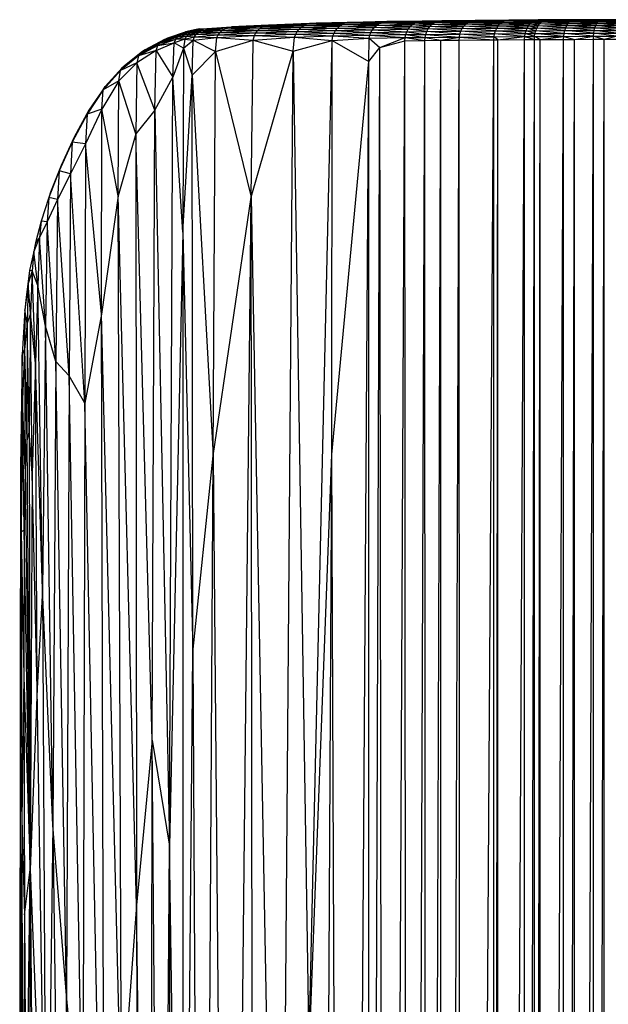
# Paper-space layout '_Derecha' of a CAD drawing. Header units: millimetres. Extents: x -65 to 67, y -161 to 389.
# Tile 6 of 7: x -65 to -5, y 289 to 389. Entities that reach past the tile are written whole.
import ezdxf

# ---------------------------------------------------------------- set-up
doc = ezdxf.new("R2010")
doc.units = ezdxf.units.MM

psp = doc.layouts.new('_Derecha')

# ---------------------------------------------------------------- linework, layer by layer
at = {"color": 7, "linetype": 'Continuous', "lineweight": 25}
for p, q in [((-46.68, 388.08), (-44.23, 388.24)), ((-46.35, 388.17), (-43.81, 388.32)), ((-46.35, 388.17), (-44.23, 388.24)), ((-44.51, 388.12), (-40.68, 388.31)), ((-44.51, 388.12), (-44.23, 388.24)), ((-44.23, 388.24), (-40.4, 388.43)), ((-44.23, 388.24), (-43.81, 388.32)), ((-44.23, 388.24), (-40.68, 388.31)), ((-40.05, 388.5), (-43.81, 388.32)), ((-40.4, 388.43), (-43.81, 388.32)), ((-40.93, 388.14), (-40.68, 388.31)), ((-40.93, 388.14), (-36.72, 388.29)), ((-40.68, 388.31), (-36.47, 388.46)), ((-40.68, 388.31), (-40.4, 388.43)), ((-40.68, 388.31), (-36.72, 388.29)), ((-40.4, 388.43), (-36.2, 388.58)), ((-40.4, 388.43), (-40.05, 388.5)), ((-36.47, 388.46), (-40.4, 388.43)), ((-35.9, 388.65), (-40.05, 388.5)), ((-36.2, 388.58), (-40.05, 388.5)), ((-40.05, 388.5), (-38.94, 388.54)), ((-38.94, 388.54), (-35.22, 388.68)), ((-35.9, 388.65), (-38.94, 388.54)), ((-36.94, 388.09), (-36.72, 388.29)), ((-36.94, 388.09), (-33.05, 388.19)), ((-36.72, 388.29), (-36.47, 388.46)), ((-36.72, 388.29), (-32.83, 388.4)), ((-36.72, 388.29), (-33.05, 388.19)), ((-36.47, 388.46), (-36.2, 388.58)), ((-36.47, 388.46), (-32.59, 388.56)), ((-32.83, 388.4), (-36.47, 388.46)), ((-36.2, 388.58), (-32.32, 388.68)), ((-36.2, 388.58), (-35.9, 388.65)), ((-32.59, 388.56), (-36.2, 388.58)), ((-32.04, 388.75), (-35.9, 388.65)), ((-32.32, 388.68), (-35.9, 388.65)), ((-35.9, 388.65), (-35.22, 388.68)), ((-35.22, 388.68), (-31.6, 388.78)), ((-32.04, 388.75), (-35.22, 388.68)), ((-33.24, 387.95), (-33.05, 388.19)), ((-33.05, 388.19), (-32.83, 388.4)), ((-33.05, 388.19), (-29.29, 388.27)), ((-33.05, 388.19), (-29.48, 388.03)), ((-32.83, 388.4), (-32.59, 388.56)), ((-32.83, 388.4), (-29.08, 388.47)), ((-29.29, 388.27), (-32.83, 388.4)), ((-32.59, 388.56), (-32.32, 388.68)), ((-32.59, 388.56), (-28.84, 388.64)), ((-29.08, 388.47), (-32.59, 388.56)), ((-32.32, 388.68), (-28.58, 388.76)), ((-32.32, 388.68), (-32.04, 388.75)), ((-28.84, 388.64), (-32.32, 388.68)), ((-28.3, 388.83), (-32.04, 388.75)), ((-32.04, 388.75), (-31.6, 388.78)), ((-28.58, 388.76), (-32.04, 388.75)), ((-28, 388.85), (-31.6, 388.78)), ((-28.3, 388.83), (-31.6, 388.78)), ((-29.48, 388.03), (-29.29, 388.27)), ((-29.29, 388.27), (-29.08, 388.47)), ((-29.29, 388.27), (-25.65, 388.32)), ((-25.83, 388.09), (-29.29, 388.27)), ((-29.08, 388.47), (-28.84, 388.64)), ((-29.08, 388.47), (-25.45, 388.53)), ((-25.65, 388.32), (-29.08, 388.47)), ((-28.84, 388.64), (-28.58, 388.76)), ((-28.84, 388.64), (-25.21, 388.69)), ((-25.45, 388.53), (-28.84, 388.64)), ((-28.58, 388.76), (-28.3, 388.83)), ((-28.58, 388.76), (-24.96, 388.81)), ((-25.21, 388.69), (-28.58, 388.76)), ((-24.69, 388.88), (-28.3, 388.83)), ((-28.3, 388.83), (-28, 388.85)), ((-24.96, 388.81), (-28.3, 388.83)), ((-24.42, 388.91), (-28, 388.85)), ((-24.69, 388.88), (-28, 388.85)), ((-25.83, 388.09), (-25.65, 388.32)), ((-25.65, 388.32), (-25.45, 388.53)), ((-25.65, 388.32), (-23.63, 388.35)), ((-23.81, 388.11), (-25.65, 388.32)), ((-25.45, 388.53), (-25.21, 388.69)), ((-25.45, 388.53), (-23.43, 388.55)), ((-23.63, 388.35), (-25.45, 388.53)), ((-25.21, 388.69), (-24.96, 388.81)), ((-25.21, 388.69), (-23.2, 388.72)), ((-23.43, 388.55), (-25.21, 388.69)), ((-24.96, 388.81), (-24.69, 388.88)), ((-24.96, 388.81), (-22.95, 388.84)), ((-23.2, 388.72), (-24.96, 388.81)), ((-22.69, 388.91), (-24.69, 388.88)), ((-24.69, 388.88), (-24.42, 388.91)), ((-22.95, 388.84), (-24.69, 388.88)), ((-22.42, 388.93), (-24.42, 388.91)), ((-22.69, 388.91), (-24.42, 388.91)), ((-23.81, 388.11), (-23.63, 388.35)), ((-23.63, 388.35), (-23.43, 388.55)), ((-23.63, 388.35), (-20.17, 388.39)), ((-20.34, 388.15), (-23.63, 388.35)), ((-23.43, 388.55), (-23.2, 388.72)), ((-23.43, 388.55), (-19.98, 388.59)), ((-20.17, 388.39), (-23.43, 388.55)), ((-23.2, 388.72), (-22.95, 388.84)), ((-23.2, 388.72), (-19.76, 388.75)), ((-19.98, 388.59), (-23.2, 388.72)), ((-22.95, 388.84), (-22.69, 388.91)), ((-22.95, 388.84), (-19.53, 388.87)), ((-19.76, 388.75), (-22.95, 388.84)), ((-19.28, 388.95), (-22.69, 388.91)), ((-22.69, 388.91), (-22.42, 388.93)), ((-19.53, 388.87), (-22.69, 388.91)), ((-19.02, 388.97), (-22.42, 388.93)), ((-19.28, 388.95), (-22.42, 388.93)), ((-20.34, 388.15), (-20.17, 388.39)), ((-20.17, 388.39), (-19.98, 388.59)), ((-20.17, 388.39), (-16.68, 388.42)), ((-16.83, 388.18), (-20.17, 388.39)), ((-19.98, 388.59), (-19.76, 388.75)), ((-19.98, 388.59), (-16.5, 388.62)), ((-16.68, 388.42), (-19.98, 388.59)), ((-19.76, 388.75), (-19.53, 388.87)), ((-19.76, 388.75), (-16.3, 388.78)), ((-16.5, 388.62), (-19.76, 388.75)), ((-19.53, 388.87), (-19.28, 388.95)), ((-19.53, 388.87), (-16.08, 388.9)), ((-16.3, 388.78), (-19.53, 388.87)), ((-15.85, 388.97), (-19.28, 388.95)), ((-19.28, 388.95), (-19.02, 388.97)), ((-16.08, 388.9), (-19.28, 388.95)), ((-15.61, 389), (-19.02, 388.97)), ((-15.85, 388.97), (-19.02, 388.97)), ((-16.83, 388.18), (-16.68, 388.42)), ((-16.83, 388.18), (-13.72, 388.2)), ((-16.68, 388.42), (-16.5, 388.62)), ((-16.68, 388.42), (-13.59, 388.44)), ((-13.72, 388.2), (-16.68, 388.42)), ((-16.5, 388.62), (-16.3, 388.78)), ((-16.5, 388.62), (-13.42, 388.64)), ((-13.59, 388.44), (-16.5, 388.62)), ((-16.3, 388.78), (-16.08, 388.9)), ((-16.3, 388.78), (-13.24, 388.8)), ((-13.42, 388.64), (-16.3, 388.78)), ((-16.08, 388.9), (-15.85, 388.97)), ((-16.08, 388.9), (-13.04, 388.92)), ((-13.24, 388.8), (-16.08, 388.9)), ((-15.85, 388.97), (-15.61, 389)), ((-12.83, 388.99), (-15.85, 388.97)), ((-13.04, 388.92), (-15.85, 388.97)), ((-12.62, 389.02), (-15.61, 389)), ((-12.83, 388.99), (-15.61, 389)), ((-13.84, 387.93), (-13.72, 388.2)), ((-13.72, 388.2), (-13.59, 388.44)), ((-12.86, 387.93), (-13.72, 388.2)), ((-13.72, 388.2), (-12.75, 388.2)), ((-13.59, 388.44), (-13.42, 388.64)), ((-12.75, 388.2), (-13.59, 388.44)), ((-13.59, 388.44), (-12.62, 388.44)), ((-13.42, 388.64), (-13.24, 388.8)), ((-12.62, 388.44), (-13.42, 388.64)), ((-13.42, 388.64), (-12.46, 388.64)), ((-13.24, 388.8), (-13.04, 388.92)), ((-13.24, 388.8), (-12.29, 388.81)), ((-12.46, 388.64), (-13.24, 388.8)), ((-13.04, 388.92), (-12.83, 388.99)), ((-13.04, 388.92), (-12.1, 388.93)), ((-12.29, 388.81), (-13.04, 388.92)), ((-12.86, 387.93), (-12.75, 388.2)), ((-12.83, 388.99), (-12.62, 389.02)), ((-11.9, 389), (-12.83, 388.99)), ((-12.1, 388.93), (-12.83, 388.99)), ((-12.75, 388.2), (-12.62, 388.44)), ((-12.75, 388.2), (-9.81, 388.22)), ((-9.9, 387.95), (-12.75, 388.2)), ((-11.9, 389), (-12.62, 389.02)), ((-11.69, 389.02), (-12.62, 389.02)), ((-12.62, 388.44), (-12.46, 388.64)), ((-12.62, 388.44), (-9.69, 388.45)), ((-9.81, 388.22), (-12.62, 388.44)), ((-12.46, 388.64), (-12.29, 388.81)), ((-12.46, 388.64), (-9.56, 388.66)), ((-9.69, 388.45), (-12.46, 388.64)), ((-12.29, 388.81), (-12.1, 388.93)), ((-12.29, 388.81), (-9.41, 388.82)), ((-9.56, 388.66), (-12.29, 388.81)), ((-12.1, 388.93), (-11.9, 389)), ((-12.1, 388.93), (-9.25, 388.94)), ((-9.41, 388.82), (-12.1, 388.93)), ((-11.9, 389), (-11.69, 389.02)), ((-9.08, 389.01), (-11.9, 389)), ((-9.25, 388.94), (-11.9, 389)), ((-8.9, 389.04), (-11.69, 389.02)), ((-9.08, 389.01), (-11.69, 389.02)), ((-9.9, 387.95), (-9.81, 388.22)), ((-9.81, 388.22), (-9.69, 388.45)), ((-9.81, 388.22), (-6.83, 388.23)), ((-6.9, 387.96), (-9.81, 388.22)), ((-9.69, 388.45), (-9.56, 388.66)), ((-9.69, 388.45), (-6.74, 388.46)), ((-6.83, 388.23), (-9.69, 388.45)), ((-9.56, 388.66), (-9.41, 388.82)), ((-9.56, 388.66), (-6.64, 388.67)), ((-6.74, 388.46), (-9.56, 388.66)), ((-9.41, 388.82), (-9.25, 388.94)), ((-9.41, 388.82), (-6.52, 388.83)), ((-6.64, 388.67), (-9.41, 388.82)), ((-9.25, 388.94), (-9.08, 389.01)), ((-9.25, 388.94), (-6.4, 388.95)), ((-6.52, 388.83), (-9.25, 388.94)), ((-9.08, 389.01), (-8.9, 389.04)), ((-6.27, 389.02), (-9.08, 389.01)), ((-6.4, 388.95), (-9.08, 389.01)), ((-6.13, 389.05), (-8.9, 389.04)), ((-6.27, 389.02), (-8.9, 389.04)), ((-6.9, 387.96), (-6.83, 388.23)), ((-6.83, 388.23), (-6.74, 388.46)), ((-4.62, 387.96), (-6.83, 388.23)), ((-6.83, 388.23), (-4.57, 388.23)), ((-6.74, 388.46), (-6.64, 388.67)), ((-6.74, 388.46), (-4.5, 388.47)), ((-4.57, 388.23), (-6.74, 388.46)), ((-6.64, 388.67), (-6.52, 388.83)), ((-4.5, 388.47), (-6.64, 388.67)), ((-6.64, 388.67), (-4.43, 388.67)), ((-6.52, 388.83), (-6.4, 388.95)), ((-6.52, 388.83), (-4.34, 388.84)), ((-4.43, 388.67), (-6.52, 388.83)), ((-6.4, 388.95), (-6.27, 389.02)), ((-6.4, 388.95), (-4.25, 388.96)), ((-4.34, 388.84), (-6.4, 388.95)), ((-6.27, 389.02), (-6.13, 389.05)), ((-4.16, 389.03), (-6.27, 389.02)), ((-4.25, 388.96), (-6.27, 389.02)), ((-4.16, 389.03), (-6.13, 389.05)), ((-4.06, 389.05), (-6.13, 389.05)), ((-51.14, 386.67), (-49.3, 387.31)), ((-50.9, 386.88), (-49.07, 387.52)), ((-50.9, 386.88), (-49.3, 387.31)), ((-50.64, 387.04), (-48.81, 387.68)), ((-50.64, 387.04), (-49.07, 387.52)), ((-50.64, 387.04), (-50.29, 387.19)), ((-50.29, 387.19), (-48.49, 387.81)), ((-50.29, 387.19), (-48.81, 387.68)), ((-48.42, 387.36), (-49.5, 387.07)), ((-49.5, 387.07), (-49.3, 387.31)), ((-48.22, 387.59), (-49.3, 387.31)), ((-49.3, 387.31), (-49.07, 387.52)), ((-48.42, 387.36), (-49.3, 387.31)), ((-47.98, 387.78), (-49.07, 387.52)), ((-49.07, 387.52), (-48.81, 387.68)), ((-48.22, 387.59), (-49.07, 387.52)), ((-47.72, 387.94), (-48.81, 387.68)), ((-48.81, 387.68), (-48.49, 387.81)), ((-47.98, 387.78), (-48.81, 387.68)), ((-48.42, 387.36), (-48.59, 387.08)), ((-48.59, 387.08), (-47.6, 387.32)), ((-47.42, 388.05), (-48.49, 387.81)), ((-47.72, 387.94), (-48.49, 387.81)), ((-48.22, 387.59), (-48.42, 387.36)), ((-48.42, 387.36), (-47.42, 387.57)), ((-48.42, 387.36), (-47.6, 387.32)), ((-48.22, 387.59), (-47.2, 387.78)), ((-47.98, 387.78), (-48.22, 387.59)), ((-48.22, 387.59), (-47.42, 387.57)), ((-47.98, 387.78), (-46.95, 387.95)), ((-47.72, 387.94), (-47.98, 387.78)), ((-47.98, 387.78), (-47.2, 387.78)), ((-47.74, 386.95), (-47.6, 387.32)), ((-47.74, 386.95), (-45.33, 387.22)), ((-47.72, 387.94), (-46.68, 388.08)), ((-47.42, 388.05), (-47.72, 387.94)), ((-47.72, 387.94), (-46.95, 387.95)), ((-47.6, 387.32), (-47.42, 387.57)), ((-47.6, 387.32), (-45.18, 387.51)), ((-47.6, 387.32), (-45.33, 387.22)), ((-47.42, 388.05), (-46.35, 388.17)), ((-47.08, 388.11), (-47.42, 388.05)), ((-47.42, 388.05), (-46.68, 388.08)), ((-47.42, 387.57), (-47.2, 387.78)), ((-47.42, 387.57), (-44.99, 387.75)), ((-47.42, 387.57), (-45.18, 387.51)), ((-47.2, 387.78), (-44.76, 387.95)), ((-47.2, 387.78), (-46.95, 387.95)), ((-47.2, 387.78), (-44.99, 387.75)), ((-47.08, 388.11), (-46.35, 388.17)), ((-46.95, 387.95), (-44.51, 388.12)), ((-46.95, 387.95), (-46.68, 388.08)), ((-46.95, 387.95), (-44.76, 387.95)), ((-46.68, 388.08), (-46.35, 388.17)), ((-46.68, 388.08), (-44.51, 388.12)), ((-45.45, 385.82), (-45.33, 387.22)), ((-45.33, 387.22), (-45.18, 387.51)), ((-45.33, 387.22), (-41.5, 387.43)), ((-45.33, 387.22), (-41.62, 386.97)), ((-45.18, 387.51), (-44.99, 387.75)), ((-45.18, 387.51), (-41.35, 387.7)), ((-45.18, 387.51), (-41.5, 387.43)), ((-44.99, 387.75), (-44.76, 387.95)), ((-44.99, 387.75), (-41.16, 387.94)), ((-44.99, 387.75), (-41.35, 387.7)), ((-44.76, 387.95), (-40.93, 388.14)), ((-44.76, 387.95), (-44.51, 388.12)), ((-44.76, 387.95), (-41.16, 387.94)), ((-44.51, 388.12), (-40.93, 388.14)), ((-41.62, 386.97), (-41.5, 387.43)), ((-41.62, 386.97), (-37.4, 387.28)), ((-41.5, 387.43), (-41.35, 387.7)), ((-41.5, 387.43), (-37.29, 387.58)), ((-41.5, 387.43), (-37.4, 387.28)), ((-41.35, 387.7), (-41.16, 387.94)), ((-41.35, 387.7), (-37.13, 387.85)), ((-41.35, 387.7), (-37.29, 387.58)), ((-41.16, 387.94), (-40.93, 388.14)), ((-41.16, 387.94), (-36.94, 388.09)), ((-41.16, 387.94), (-37.13, 387.85)), ((-40.93, 388.14), (-36.94, 388.09)), ((-37.54, 385.86), (-37.4, 387.28)), ((-37.4, 387.28), (-37.29, 387.58)), ((-37.4, 387.28), (-33.5, 387.39)), ((-37.4, 387.28), (-33.59, 386.93)), ((-37.29, 387.58), (-37.13, 387.85)), ((-37.29, 387.58), (-33.39, 387.69)), ((-37.29, 387.58), (-33.5, 387.39)), ((-37.13, 387.85), (-36.94, 388.09)), ((-37.13, 387.85), (-33.24, 387.95)), ((-37.13, 387.85), (-33.39, 387.69)), ((-36.94, 388.09), (-33.24, 387.95)), ((-33.59, 386.93), (-33.5, 387.39)), ((-33.5, 387.39), (-33.39, 387.69)), ((-33.5, 387.39), (-29.73, 387.47)), ((-33.5, 387.39), (-29.8, 387.16)), ((-33.39, 387.69), (-33.24, 387.95)), ((-33.39, 387.69), (-29.63, 387.76)), ((-33.39, 387.69), (-29.73, 387.47)), ((-33.24, 387.95), (-29.48, 388.03)), ((-33.24, 387.95), (-29.63, 387.76)), ((-29.8, 387.16), (-29.73, 387.47)), ((-29.8, 387.16), (-26.14, 387.22)), ((-29.73, 387.47), (-29.63, 387.76)), ((-29.73, 387.47), (-26.08, 387.53)), ((-29.73, 387.47), (-26.14, 387.22)), ((-29.63, 387.76), (-29.48, 388.03)), ((-29.63, 387.76), (-25.97, 387.82)), ((-29.63, 387.76), (-26.08, 387.53)), ((-29.48, 388.03), (-25.83, 388.09)), ((-29.48, 388.03), (-25.97, 387.82)), ((-28.74, 386.23), (-26.14, 387.22)), ((-26.17, 386.9), (-26.14, 387.22)), ((-26.14, 387.22), (-26.08, 387.53)), ((-26.14, 387.22), (-24.11, 387.25)), ((-26.14, 387.22), (-24.13, 386.93)), ((-26.08, 387.53), (-25.97, 387.82)), ((-26.08, 387.53), (-24.05, 387.55)), ((-26.08, 387.53), (-24.11, 387.25)), ((-25.97, 387.82), (-25.83, 388.09)), ((-25.97, 387.82), (-23.95, 387.84)), ((-25.97, 387.82), (-24.05, 387.55)), ((-25.83, 388.09), (-23.81, 388.11)), ((-23.95, 387.84), (-25.83, 388.09)), ((-24.13, 386.93), (-24.11, 387.25)), ((-24.11, 387.25), (-24.05, 387.55)), ((-24.11, 387.25), (-20.63, 387.28)), ((-24.11, 387.25), (-22.53, 386.95)), ((-24.05, 387.55), (-23.95, 387.84)), ((-24.05, 387.55), (-20.57, 387.59)), ((-24.05, 387.55), (-20.63, 387.28)), ((-23.95, 387.84), (-23.81, 388.11)), ((-23.95, 387.84), (-20.47, 387.88)), ((-20.57, 387.59), (-23.95, 387.84)), ((-23.81, 388.11), (-20.34, 388.15)), ((-20.47, 387.88), (-23.81, 388.11)), ((-22.53, 386.95), (-20.63, 387.28)), ((-20.65, 386.97), (-20.63, 387.28)), ((-20.63, 387.28), (-20.57, 387.59)), ((-20.63, 387.28), (-17.1, 387.31)), ((-20.63, 387.28), (-17.12, 387)), ((-20.57, 387.59), (-20.47, 387.88)), ((-20.57, 387.59), (-17.05, 387.62)), ((-17.1, 387.31), (-20.57, 387.59)), ((-20.47, 387.88), (-20.34, 388.15)), ((-20.47, 387.88), (-16.96, 387.91)), ((-17.05, 387.62), (-20.47, 387.88)), ((-20.34, 388.15), (-16.83, 388.18)), ((-16.96, 387.91), (-20.34, 388.15)), ((-17.12, 387), (-17.1, 387.31)), ((-17.1, 387.31), (-17.05, 387.62)), ((-17.1, 387.31), (-13.97, 387.33)), ((-16.73, 387), (-17.1, 387.31)), ((-17.05, 387.62), (-16.96, 387.91)), ((-17.05, 387.62), (-13.92, 387.64)), ((-13.97, 387.33), (-17.05, 387.62)), ((-16.96, 387.91), (-16.83, 388.18)), ((-16.96, 387.91), (-13.84, 387.93)), ((-13.92, 387.64), (-16.96, 387.91)), ((-13.84, 387.93), (-16.83, 388.18)), ((-16.73, 387), (-13.97, 387.33)), ((-13.99, 387.02), (-13.97, 387.33)), ((-13.97, 387.33), (-13.92, 387.64)), ((-13.97, 387.33), (-12.99, 387.34)), ((-13.97, 387.33), (-13, 387.02)), ((-13.92, 387.64), (-13.84, 387.93)), ((-12.99, 387.34), (-13.92, 387.64)), ((-13.92, 387.64), (-12.94, 387.64)), ((-12.94, 387.64), (-13.84, 387.93)), ((-13.84, 387.93), (-12.86, 387.93)), ((-13, 387.02), (-12.99, 387.34)), ((-12.99, 387.34), (-12.94, 387.64)), ((-12.99, 387.34), (-10.01, 387.35)), ((-12.42, 387.03), (-12.99, 387.34)), ((-12.94, 387.64), (-12.86, 387.93)), ((-12.94, 387.64), (-9.97, 387.66)), ((-10.01, 387.35), (-12.94, 387.64)), ((-12.86, 387.93), (-9.9, 387.95)), ((-9.97, 387.66), (-12.86, 387.93)), ((-12.42, 387.03), (-10.01, 387.35)), ((-10.02, 387.04), (-10.01, 387.35)), ((-10.01, 387.35), (-9.97, 387.66)), ((-10.01, 387.35), (-6.98, 387.36)), ((-10.01, 387.35), (-8.91, 387.04)), ((-9.97, 387.66), (-9.9, 387.95)), ((-9.97, 387.66), (-6.95, 387.67)), ((-6.98, 387.36), (-9.97, 387.66)), ((-9.9, 387.95), (-6.9, 387.96)), ((-6.95, 387.67), (-9.9, 387.95)), ((-8.91, 387.04), (-6.98, 387.36)), ((-6.99, 387.05), (-6.98, 387.36)), ((-6.98, 387.36), (-6.95, 387.67)), ((-6.98, 387.36), (-4.68, 387.37)), ((-6.98, 387.36), (-5.9, 387.05)), ((-6.95, 387.67), (-6.9, 387.96)), ((-4.68, 387.37), (-6.95, 387.67)), ((-6.95, 387.67), (-4.65, 387.67)), ((-4.65, 387.67), (-6.9, 387.96)), ((-6.9, 387.96), (-4.62, 387.96)), ((-5.9, 387.05), (-4.68, 387.37)), ((-51.33, 386.42), (-53.29, 385.36)), ((-51.14, 386.67), (-53.1, 385.62)), ((-51.33, 386.42), (-53.1, 385.62)), ((-50.9, 386.88), (-52.87, 385.82)), ((-51.14, 386.67), (-52.87, 385.82)), ((-50.64, 387.04), (-52.6, 385.99)), ((-50.9, 386.88), (-52.6, 385.99)), ((-51.49, 385.9), (-49.67, 386.71)), ((-51.49, 385.9), (-51.33, 386.42)), ((-51.33, 386.42), (-49.5, 387.07)), ((-51.33, 386.42), (-49.67, 386.71)), ((-51.33, 386.42), (-51.14, 386.67)), ((-51.14, 386.67), (-49.5, 387.07)), ((-51.14, 386.67), (-50.9, 386.88)), ((-50.9, 386.88), (-50.64, 387.04)), ((-49.8, 383.2), (-49.67, 386.71)), ((-48.59, 387.08), (-49.67, 386.71)), ((-49.67, 386.71), (-49.5, 387.07)), ((-48.71, 386.15), (-49.67, 386.71)), ((-48.59, 387.08), (-49.5, 387.07)), ((-48.59, 387.08), (-48.71, 386.15)), ((-48.71, 386.15), (-47.74, 386.95)), ((-48.59, 387.08), (-47.74, 386.95)), ((-47.83, 383.4), (-47.74, 386.95)), ((-47.74, 386.95), (-45.45, 385.82)), ((-45.45, 385.82), (-41.62, 386.97)), ((-41.81, 370.96), (-41.62, 386.97)), ((-41.62, 386.97), (-37.54, 385.86)), ((-37.54, 385.86), (-33.59, 386.93)), ((-35.95, 283), (-33.59, 386.93)), ((-33.62, 344.74), (-33.59, 386.93)), ((-33.59, 386.93), (-29.8, 387.16)), ((-33.59, 386.93), (-29.84, 384.78)), ((-29.86, 27.83), (-28.74, 386.23)), ((-29.84, 384.78), (-29.8, 387.16)), ((-29.84, 384.78), (-28.74, 386.23)), ((-29.8, 387.16), (-28.74, 386.23)), ((-28.74, 386.23), (-26.17, 386.9)), ((-28.12, -21.74), (-28.74, 386.23)), ((-28.12, -21.74), (-26.17, 386.9)), ((-26.17, 386.9), (-24.13, 386.93)), ((-25.86, -65.65), (-26.17, 386.9)), ((-25.86, -65.65), (-24.13, 386.93)), ((-24.13, 386.93), (-22.53, 386.95)), ((-24.04, -81.67), (-24.13, 386.93)), ((-24.04, -81.67), (-22.53, 386.95)), ((-22.53, 386.95), (-20.65, 386.97)), ((-22.47, -133.12), (-22.53, 386.95)), ((-22.47, -133.12), (-20.65, 386.97)), ((-20.65, 386.97), (-17.12, 387)), ((-20.55, -145.8), (-20.65, 386.97)), ((-20.55, -145.8), (-17.12, 387)), ((-17.13, -153.52), (-16.73, 387)), ((-17.13, -153.52), (-17.12, 387)), ((-17.12, 387), (-16.73, 387)), ((-16.73, 387), (-13.99, 387.02)), ((-16.72, -154.28), (-16.73, 387)), ((-16.72, -154.28), (-13.99, 387.02)), ((-13.99, -157.68), (-13, 387.02)), ((-13.99, -157.68), (-13.99, 387.02)), ((-13.99, 387.02), (-13, 387.02)), ((-13, -157.93), (-12.42, 387.03)), ((-13, 387.02), (-12.42, 387.03)), ((-13, -157.93), (-13, 387.02)), ((-12.42, -158.11), (-10.02, 387.04)), ((-12.42, 387.03), (-10.02, 387.04)), ((-12.42, -158.11), (-12.42, 387.03)), ((-10.02, -158.27), (-8.91, 387.04)), ((-10.02, 387.04), (-8.91, 387.04)), ((-10.02, -158.27), (-10.02, 387.04)), ((-8.91, -158.28), (-6.99, 387.05)), ((-8.91, 387.04), (-6.99, 387.05)), ((-8.91, -158.28), (-8.91, 387.04)), ((-6.99, -158.29), (-5.9, 387.05)), ((-6.99, -158.29), (-6.99, 387.05)), ((-6.99, 387.05), (-5.9, 387.05)), ((-5.9, -158.3), (-5.9, 387.05)), ((-5.9, 387.05), (-4.68, 387.05)), ((-53.29, 385.36), (-55.13, 383.88)), ((-53.1, 385.62), (-54.94, 384.16)), ((-53.29, 385.36), (-54.94, 384.16)), ((-52.87, 385.82), (-54.7, 384.36)), ((-53.1, 385.62), (-54.7, 384.36)), ((-51.49, 385.9), (-53.45, 384.64)), ((-53.29, 385.36), (-53.45, 384.64)), ((-51.49, 385.9), (-53.29, 385.36)), ((-53.1, 385.62), (-53.29, 385.36)), ((-52.87, 385.82), (-53.1, 385.62)), ((-52.6, 385.99), (-52.87, 385.82)), ((-51.63, 379.84), (-51.49, 385.9)), ((-51.49, 385.9), (-49.8, 383.2)), ((-48.71, 386.15), (-49.8, 383.2)), ((-48.71, 386.15), (-48.79, 367.4)), ((-48.71, 386.15), (-47.83, 383.4)), ((-47.83, 383.4), (-45.45, 385.82)), ((-45.7, 344.61), (-45.45, 385.82)), ((-45.45, 385.82), (-41.81, 370.96)), ((-41.81, 370.96), (-37.54, 385.86)), ((-38.92, 213.33), (-37.54, 385.86)), ((-37.54, 385.86), (-35.95, 283)), ((-53.45, 384.64), (-55.28, 382.83)), ((-53.45, 384.64), (-55.13, 383.88)), ((-54.94, 384.16), (-54.7, 384.36)), ((-53.45, 384.64), (-53.57, 377.41)), ((-51.63, 379.84), (-53.45, 384.64)), ((-33.62, 344.74), (-29.84, 384.78)), ((-32.25, 23.7), (-29.84, 384.78)), ((-29.86, 27.83), (-29.84, 384.78)), ((-55.13, 383.88), (-56.87, 381.9)), ((-54.94, 384.16), (-56.68, 382.23)), ((-55.13, 383.88), (-56.68, 382.23)), ((-55.28, 382.83), (-55.13, 383.88)), ((-55.13, 383.88), (-54.94, 384.16)), ((-51.63, 379.84), (-49.8, 383.2)), ((-50.13, 304.85), (-49.8, 383.2)), ((-48.79, 367.4), (-49.8, 383.2)), ((-48.79, 367.4), (-47.83, 383.4)), ((-47.83, 383.4), (-45.7, 344.61)), ((-47.75, 324.59), (-47.83, 383.4)), ((-56.68, 382.23), (-58.33, 379.83)), ((-55.28, 382.83), (-57.02, 379.95)), ((-55.28, 382.83), (-56.87, 381.9)), ((-56.87, 381.9), (-56.68, 382.23)), ((-55.35, 371.11), (-55.28, 382.83)), ((-53.57, 377.41), (-55.28, 382.83)), ((-56.87, 381.9), (-58.52, 379.41)), ((-56.87, 381.9), (-58.33, 379.83)), ((-57.02, 379.95), (-56.87, 381.9)), ((-58.52, 379.41), (-60.04, 376.58)), ((-58.33, 379.83), (-59.85, 377.08)), ((-58.52, 379.41), (-59.85, 377.08)), ((-57.02, 379.95), (-58.67, 376.39)), ((-58.52, 379.41), (-58.67, 376.39)), ((-57.02, 379.95), (-58.52, 379.41)), ((-58.33, 379.83), (-58.52, 379.41)), ((-57.05, 359.06), (-57.02, 379.95)), ((-55.35, 371.11), (-57.02, 379.95)), ((-51.63, 379.84), (-53.57, 377.41)), ((-51.89, 315.67), (-51.63, 379.84)), ((-51.63, 379.84), (-50.13, 304.85)), ((-53.57, 377.41), (-55.35, 371.11)), ((-51.89, 315.67), (-53.57, 377.41)), ((-53.57, 377.41), (-53.51, 298.83)), ((-60.04, 376.58), (-61.36, 373.67)), ((-59.85, 377.08), (-61.17, 374.2)), ((-60.04, 376.58), (-61.17, 374.2)), ((-60.04, 376.58), (-60.2, 373.36)), ((-58.67, 376.39), (-60.2, 373.36)), ((-59.85, 377.08), (-60.04, 376.58)), ((-58.67, 376.39), (-60.04, 376.58)), ((-58.67, 376.39), (-58.75, 349.98)), ((-57.05, 359.06), (-58.67, 376.39)), ((-61.17, 374.2), (-62.23, 371.47)), ((-61.17, 374.2), (-61.36, 373.67)), ((-61.36, 373.67), (-62.42, 370.95)), ((-61.36, 373.67), (-62.23, 371.47)), ((-61.36, 373.67), (-61.53, 370.75)), ((-60.2, 373.36), (-61.53, 370.75)), ((-60.2, 373.36), (-61.36, 373.67)), ((-60.2, 373.36), (-60.35, 352.78)), ((-58.75, 349.98), (-60.2, 373.36)), ((-62.23, 371.47), (-62.42, 370.95)), ((-62.42, 370.95), (-63.21, 368.54)), ((-62.42, 370.95), (-62.59, 368.45)), ((-61.53, 370.75), (-62.59, 368.45)), ((-61.53, 370.75), (-62.42, 370.95)), ((-61.53, 370.75), (-61.69, 354.24)), ((-60.35, 352.78), (-61.53, 370.75)), ((-55.35, 371.11), (-57.05, 359.06)), ((-53.51, 298.83), (-55.35, 371.11)), ((-55.03, 277.94), (-55.35, 371.11)), ((-45.7, 344.61), (-41.81, 370.96)), ((-44.06, 157.07), (-41.81, 370.96)), ((-41.81, 370.96), (-38.92, 213.33)), ((-41.61, 143.44), (-41.81, 370.96)), ((-63.21, 368.54), (-63.78, 366.33)), ((-63.21, 368.54), (-63.37, 366.85)), ((-62.59, 368.45), (-63.37, 366.85)), ((-62.59, 368.45), (-63.21, 368.54)), ((-62.59, 368.45), (-62.76, 357.83)), ((-61.69, 354.24), (-62.59, 368.45)), ((-48.79, 367.4), (-50.13, 304.85)), ((-48.79, 367.4), (-48.77, 207.74)), ((-48.79, 367.4), (-47.75, 324.59)), ((-63.78, 366.33), (-63.98, 365.27)), ((-63.37, 366.85), (-63.94, 365.44)), ((-63.78, 366.33), (-63.94, 365.44)), ((-63.37, 366.85), (-63.78, 366.33)), ((-63.37, 366.85), (-63.55, 361.98)), ((-62.76, 357.83), (-63.37, 366.85)), ((-63.94, 365.44), (-64.38, 363.49)), ((-63.94, 365.44), (-64.1, 363.48)), ((-63.55, 361.98), (-63.94, 365.44)), ((-64.38, 363.49), (-64.74, 360.76)), ((-64.38, 363.49), (-64.51, 362.17)), ((-64.1, 363.48), (-64.51, 362.17)), ((-64.1, 363.48), (-64.38, 363.49)), ((-64.1, 363.48), (-64.27, 359.11)), ((-63.55, 361.98), (-64.1, 363.48)), ((-63.79, 354.05), (-64.1, 363.48)), ((-64.51, 362.17), (-64.85, 359.5)), ((-64.51, 362.17), (-64.74, 360.76)), ((-64.51, 362.17), (-64.62, 358.14)), ((-64.27, 359.11), (-64.51, 362.17)), ((-63.55, 361.98), (-63.79, 354.05)), ((-62.76, 357.83), (-63.55, 361.98)), ((-63.07, 331), (-63.55, 361.98)), ((-64.74, 360.76), (-64.85, 359.5)), ((-64.85, 359.5), (-65.12, 354.9)), ((-64.85, 359.5), (-64.9, 355.45)), ((-64.62, 358.14), (-64.85, 359.5)), ((-64.27, 359.11), (-64.62, 358.14)), ((-64.27, 359.11), (-64.41, 347.16)), ((-63.79, 354.05), (-64.27, 359.11)), ((-64.1, 342.81), (-64.27, 359.11)), ((-64.62, 358.14), (-64.9, 355.45)), ((-64.62, 358.14), (-64.65, 346.16)), ((-64.41, 347.16), (-64.62, 358.14)), ((-57.05, 359.06), (-58.75, 349.98)), ((-55.03, 277.94), (-57.05, 359.06)), ((-56.72, 247.26), (-57.05, 359.06)), ((-62.76, 357.83), (-63.07, 331)), ((-61.69, 354.24), (-62.76, 357.83)), ((-62, 307.01), (-62.76, 357.83)), ((-64.9, 355.45), (-65.12, 354.9)), ((-64.9, 355.45), (-65.11, 350.36)), ((-64.9, 355.45), (-64.65, 346.16)), ((-64.9, 355.45), (-64.83, 343.31)), ((-65.12, 354.9), (-65.29, 343.4)), ((-65.11, 350.36), (-65.12, 354.9)), ((-61.69, 354.24), (-62, 307.01)), ((-60.63, 289.64), (-61.69, 354.24)), ((-60.35, 352.78), (-61.69, 354.24)), ((-63.79, 354.05), (-64.1, 342.81)), ((-63.07, 331), (-63.79, 354.05)), ((-63.59, 320.9), (-63.79, 354.05)), ((-60.35, 352.78), (-60.63, 289.64)), ((-58.97, 272.75), (-60.35, 352.78)), ((-58.75, 349.98), (-60.35, 352.78)), ((-65.11, 350.36), (-65.29, 343.4)), ((-65.11, 350.36), (-65.22, 336.87)), ((-64.83, 343.31), (-65.11, 350.36)), ((-64.94, 337.05), (-65.11, 350.36)), ((-58.75, 349.98), (-58.97, 272.75)), ((-56.72, 247.26), (-58.75, 349.98)), ((-64.41, 347.16), (-64.65, 346.16)), ((-64.1, 342.81), (-64.41, 347.16)), ((-64.41, 347.16), (-64.31, 302.49)), ((-64.65, 346.16), (-64.83, 343.31)), ((-64.65, 346.16), (-64.31, 302.49)), ((-47.75, 324.59), (-45.7, 344.61)), ((-46.85, 139.42), (-45.7, 344.61)), ((-45.7, 344.61), (-44.06, 157.07)), ((-35.95, 283), (-33.62, 344.74)), ((-35.13, 34.93), (-33.62, 344.74)), ((-32.25, 23.7), (-33.62, 344.74)), ((-65.29, 343.4), (-65.34, 318.87)), ((-65.29, 343.4), (-65.33, 315.07)), ((-65.29, 343.4), (-65.22, 336.87)), ((-64.83, 343.31), (-64.94, 337.05)), ((-64.83, 343.31), (-64.31, 302.49)), ((-64.1, 342.81), (-64.31, 302.49)), ((-63.59, 320.9), (-64.1, 342.81)), ((-64.94, 337.05), (-65.22, 336.87)), ((-64.94, 337.05), (-64.96, 322.11)), ((-64.31, 302.49), (-64.94, 337.05)), ((-65.22, 336.87), (-65.33, 315.07)), ((-65.22, 336.87), (-64.96, 322.11)), ((-65.22, 336.87), (-65.18, 307.6)), ((-63.07, 331), (-63.59, 320.9)), ((-62, 307.01), (-63.07, 331)), ((-63.07, 331), (-62.66, 260.33)), ((-48.77, 207.74), (-47.75, 324.59)), ((-47.75, 324.59), (-46.85, 139.42)), ((-64.96, 322.11), (-65.18, 307.6)), ((-64.96, 322.11), (-64.31, 302.49)), ((-64.96, 322.11), (-64.89, 297.87)), ((-63.59, 320.9), (-64.31, 302.49)), ((-62.66, 260.33), (-63.59, 320.9)), ((-65.34, 318.87), (-65.38, 279.78)), ((-65.34, 318.87), (-65.33, 315.07)), ((-65.33, 315.07), (-65.38, 279.78)), ((-65.33, 315.07), (-65.18, 307.6)), ((-65.33, 315.07), (-65.31, 275.92)), ((-51.89, 315.67), (-53.51, 298.83)), ((-52.01, 205.61), (-51.89, 315.67)), ((-50.91, 197.78), (-51.89, 315.67)), ((-51.89, 315.67), (-50.13, 304.85)), ((-65.18, 307.6), (-65.31, 275.92)), ((-65.18, 307.6), (-64.89, 297.87)), ((-65.18, 307.6), (-65.08, 271.06)), ((-62, 307.01), (-62.66, 260.33)), ((-60.63, 289.64), (-62, 307.01)), ((-62, 307.01), (-61.18, 239.63)), ((-50.91, 197.78), (-50.13, 304.85)), ((-48.77, 207.74), (-50.13, 304.85)), ((-50.13, 304.85), (-50.08, 157.2)), ((-64.89, 297.87), (-64.31, 302.49)), ((-64.74, 268.98), (-64.31, 302.49)), ((-64.39, 232.98), (-64.31, 302.49)), ((-64.31, 302.49), (-62.66, 260.33)), ((-64.31, 302.49), (-63.4, 187.59)), ((-53.51, 298.83), (-55.03, 277.94)), ((-52.01, 205.61), (-53.51, 298.83)), ((-53.51, 298.83), (-53.19, 198.45)), ((-64.89, 297.87), (-65.08, 271.06)), ((-64.89, 297.87), (-64.74, 268.98)), ((-60.63, 289.64), (-61.18, 239.63)), ((-58.97, 272.75), (-60.63, 289.64)), ((-59.6, 204.89), (-60.63, 289.64))]:
    psp.add_line(p, q, dxfattribs=at)

doc.saveas('drawing.dxf')
